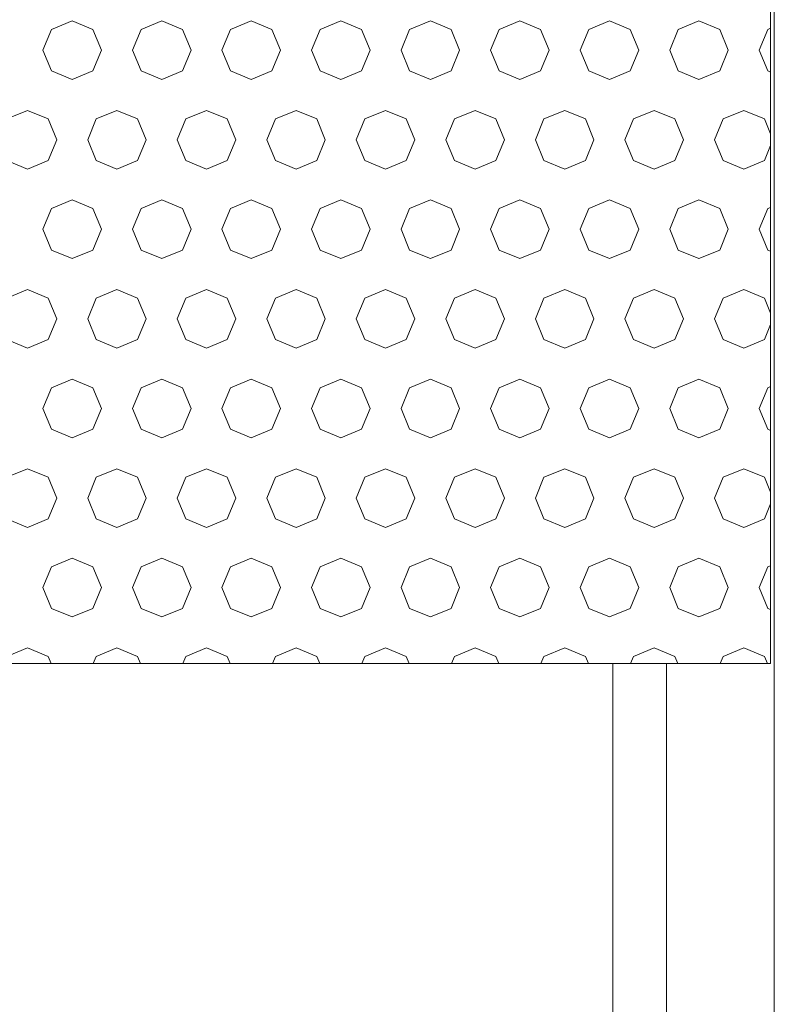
# Model space of a CAD drawing. Header units: millimetres. Extents: x 52659 to 1698020, y -10054 to 104697.
# Tile 203 of 256: x 204881 to 205307, y 10408 to 10957. Entities that reach past the tile are written whole.
import ezdxf

# ---------------------------------------------------------------- set-up
doc = ezdxf.new("R2010")
doc.units = ezdxf.units.MM
doc.header["$MEASUREMENT"] = 0
for name, color, linetype in [('02-04 BRISES SOLEIL FONCEES', 7, 'Continuous'), ('02-04 Mur.Construction', 7, 'Continuous'), ('05-02 Cotation 200ème 100ème.Cotations', 7, 'Continuous'), ('Fenêtres ARCHICAD', 7, 'Continuous')]:
    doc.layers.add(name, color=color, linetype=linetype)
doc.styles.add('STYLE_GENERE_3', font='ARIALN.TTF')
doc.dimstyles.new('STYLE_GENERE__2', dxfattribs={"dimtxt": 200, "dimasz": 95, "dimexe": 0.18, "dimexo": 100, "dimgap": 0, "dimtad": 0, "dimlfac": 0.001, "dimzin": 0, "dimdsep": 46, "dimtxsty": 'STYLE_GENERE_3', "dimblk": 'ARROWHEAD_6', "dimblk1": 'ARROWHEAD_6', "dimblk2": 'ARROWHEAD_6', "dimcen": 0.09, "dimclrd": 7, "dimclre": 7, "dimclrt": 7, "dimazin": 0, "dimtfac": 1, "dimtdec": 4, "dimtmove": 0, "dimatfit": 3, "dimfxl": 1, "dimtolj": 1, "dimtzin": 0, "dimarcsym": 0})

# ---------------------------------------------------------------- blocks, each defined once
blk = doc.blocks.new('Élément de coupe_187_1', base_point=(131932.67, 5158.07))
at = {"layer": '02-04 Mur.Construction', "color": 7, "linetype": 'Continuous', "lineweight": 9}
blk.add_line((205302.67, 11008.07), (205302.67, 9725.96), dxfattribs=at)
blk = doc.blocks.new('Élément de coupe_191_1', base_point=(131932.67, 5158.07))
at = {"layer": 'Fenêtres ARCHICAD', "color": 7, "linetype": 'Continuous', "lineweight": 5}
for p, q in [((205212.67, 10598.03), (205212.67, 9848.07)), ((205242.67, 9818.07), (205242.67, 10598.03))]:
    blk.add_line(p, q, dxfattribs=at)
blk = doc.blocks.new('*X356', base_point=(131932.67, 5158.07))
at = {"layer": '02-04 BRISES SOLEIL FONCEES', "color": 7, "linetype": 'Continuous', "lineweight": 5}
for p, q in [((204910.74, 10956.81), (204899.18, 10952.02)), ((204922.3, 10952.02), (204910.74, 10956.81)), ((204960.74, 10956.81), (204949.18, 10952.02)), ((204972.3, 10952.02), (204960.74, 10956.81)), ((205010.74, 10956.81), (204999.18, 10952.02)), ((205022.3, 10952.02), (205010.74, 10956.81)), ((205060.74, 10956.81), (205049.18, 10952.02)), ((205072.3, 10952.02), (205060.74, 10956.81)), ((205110.74, 10956.81), (205099.18, 10952.02)), ((205122.3, 10952.02), (205110.74, 10956.81)), ((205160.74, 10956.81), (205149.18, 10952.02)), ((205172.3, 10952.02), (205160.74, 10956.81)), ((205210.74, 10956.81), (205199.18, 10952.02)), ((205222.3, 10952.02), (205210.74, 10956.81)), ((205260.74, 10956.81), (205249.18, 10952.02)), ((205272.3, 10952.02), (205260.74, 10956.81)), ((205300.76, 10952.67), (205299.18, 10952.02)), ((204899.18, 10952.02), (204894.39, 10940.46)), ((204927.09, 10940.46), (204922.3, 10952.02)), ((204949.18, 10952.02), (204944.39, 10940.46)), ((204977.09, 10940.46), (204972.3, 10952.02)), ((204999.18, 10952.02), (204994.39, 10940.46)), ((205027.09, 10940.46), (205022.3, 10952.02)), ((205049.18, 10952.02), (205044.39, 10940.46)), ((205077.09, 10940.46), (205072.3, 10952.02)), ((205099.18, 10952.02), (205094.39, 10940.46)), ((205127.09, 10940.46), (205122.3, 10952.02)), ((205149.18, 10952.02), (205144.39, 10940.46)), ((205177.09, 10940.46), (205172.3, 10952.02)), ((205199.18, 10952.02), (205194.39, 10940.46)), ((205227.09, 10940.46), (205222.3, 10952.02)), ((205249.18, 10952.02), (205244.39, 10940.46)), ((205277.09, 10940.46), (205272.3, 10952.02)), ((205299.18, 10952.02), (205294.39, 10940.46)), ((204894.39, 10940.46), (204899.18, 10928.89)), ((204922.3, 10928.89), (204927.09, 10940.46)), ((204944.39, 10940.46), (204949.18, 10928.89)), ((204972.3, 10928.89), (204977.09, 10940.46)), ((204994.39, 10940.46), (204999.18, 10928.89)), ((205022.3, 10928.89), (205027.09, 10940.46)), ((205044.39, 10940.46), (205049.18, 10928.89)), ((205072.3, 10928.89), (205077.09, 10940.46)), ((205094.39, 10940.46), (205099.18, 10928.89)), ((205122.3, 10928.89), (205127.09, 10940.46)), ((205144.39, 10940.46), (205149.18, 10928.89)), ((205172.3, 10928.89), (205177.09, 10940.46)), ((205194.39, 10940.46), (205199.18, 10928.89)), ((205222.3, 10928.89), (205227.09, 10940.46)), ((205244.39, 10940.46), (205249.18, 10928.89)), ((205272.3, 10928.89), (205277.09, 10940.46)), ((205294.39, 10940.46), (205299.18, 10928.89)), ((204899.18, 10928.89), (204910.74, 10924.1)), ((204910.74, 10924.1), (204922.3, 10928.89)), ((204949.18, 10928.89), (204960.74, 10924.1)), ((204960.74, 10924.1), (204972.3, 10928.89)), ((204999.18, 10928.89), (205010.74, 10924.1)), ((205010.74, 10924.1), (205022.3, 10928.89)), ((205049.18, 10928.89), (205060.74, 10924.1)), ((205060.74, 10924.1), (205072.3, 10928.89)), ((205099.18, 10928.89), (205110.74, 10924.1)), ((205110.74, 10924.1), (205122.3, 10928.89)), ((205149.18, 10928.89), (205160.74, 10924.1)), ((205160.74, 10924.1), (205172.3, 10928.89)), ((205199.18, 10928.89), (205210.74, 10924.1)), ((205210.74, 10924.1), (205222.3, 10928.89)), ((205249.18, 10928.89), (205260.74, 10924.1)), ((205260.74, 10924.1), (205272.3, 10928.89)), ((205299.18, 10928.89), (205300.76, 10928.24)), ((204885.74, 10906.81), (204874.18, 10902.02)), ((204897.3, 10902.02), (204885.74, 10906.81)), ((204935.74, 10906.81), (204924.18, 10902.02)), ((204947.3, 10902.02), (204935.74, 10906.81)), ((204985.74, 10906.81), (204974.18, 10902.02)), ((204997.3, 10902.02), (204985.74, 10906.81)), ((205035.74, 10906.81), (205024.18, 10902.02)), ((205047.3, 10902.02), (205035.74, 10906.81)), ((205085.74, 10906.81), (205074.18, 10902.02)), ((205097.3, 10902.02), (205085.74, 10906.81)), ((205135.74, 10906.81), (205124.18, 10902.02)), ((205147.3, 10902.02), (205135.74, 10906.81)), ((205185.74, 10906.81), (205174.18, 10902.02)), ((205197.3, 10902.02), (205185.74, 10906.81)), ((205235.74, 10906.81), (205224.18, 10902.02)), ((205247.3, 10902.02), (205235.74, 10906.81)), ((205285.74, 10906.81), (205274.18, 10902.02)), ((205297.3, 10902.02), (205285.74, 10906.81)), ((204902.09, 10890.46), (204897.3, 10902.02)), ((204924.18, 10902.02), (204919.39, 10890.46)), ((204952.09, 10890.46), (204947.3, 10902.02)), ((204974.18, 10902.02), (204969.39, 10890.46)), ((205002.09, 10890.46), (204997.3, 10902.02)), ((205024.18, 10902.02), (205019.39, 10890.46)), ((205052.09, 10890.46), (205047.3, 10902.02)), ((205074.18, 10902.02), (205069.39, 10890.46)), ((205102.09, 10890.46), (205097.3, 10902.02)), ((205124.18, 10902.02), (205119.39, 10890.46)), ((205152.09, 10890.46), (205147.3, 10902.02)), ((205174.18, 10902.02), (205169.39, 10890.46)), ((205202.09, 10890.46), (205197.3, 10902.02)), ((205224.18, 10902.02), (205219.39, 10890.46)), ((205252.09, 10890.46), (205247.3, 10902.02)), ((205274.18, 10902.02), (205269.39, 10890.46)), ((205300.76, 10893.68), (205297.3, 10902.02)), ((204897.3, 10878.89), (204902.09, 10890.46)), ((204919.39, 10890.46), (204924.18, 10878.89)), ((204947.3, 10878.89), (204952.09, 10890.46)), ((204969.39, 10890.46), (204974.18, 10878.89)), ((204997.3, 10878.89), (205002.09, 10890.46)), ((205019.39, 10890.46), (205024.18, 10878.89)), ((205047.3, 10878.89), (205052.09, 10890.46)), ((205069.39, 10890.46), (205074.18, 10878.89)), ((205097.3, 10878.89), (205102.09, 10890.46)), ((205119.39, 10890.46), (205124.18, 10878.89)), ((205147.3, 10878.89), (205152.09, 10890.46)), ((205169.39, 10890.46), (205174.18, 10878.89)), ((205197.3, 10878.89), (205202.09, 10890.46)), ((205219.39, 10890.46), (205224.18, 10878.89)), ((205247.3, 10878.89), (205252.09, 10890.46)), ((205269.39, 10890.46), (205274.18, 10878.89)), ((205297.3, 10878.89), (205300.76, 10887.23)), ((204874.18, 10878.89), (204885.74, 10874.1)), ((204885.74, 10874.1), (204897.3, 10878.89)), ((204924.18, 10878.89), (204935.74, 10874.1)), ((204935.74, 10874.1), (204947.3, 10878.89)), ((204974.18, 10878.89), (204985.74, 10874.1)), ((204985.74, 10874.1), (204997.3, 10878.89)), ((205024.18, 10878.89), (205035.74, 10874.1)), ((205035.74, 10874.1), (205047.3, 10878.89)), ((205074.18, 10878.89), (205085.74, 10874.1)), ((205085.74, 10874.1), (205097.3, 10878.89)), ((205124.18, 10878.89), (205135.74, 10874.1)), ((205135.74, 10874.1), (205147.3, 10878.89)), ((205174.18, 10878.89), (205185.74, 10874.1)), ((205185.74, 10874.1), (205197.3, 10878.89)), ((205224.18, 10878.89), (205235.74, 10874.1)), ((205235.74, 10874.1), (205247.3, 10878.89)), ((205274.18, 10878.89), (205285.74, 10874.1)), ((205285.74, 10874.1), (205297.3, 10878.89)), ((204910.74, 10856.81), (204899.18, 10852.02)), ((204922.3, 10852.02), (204910.74, 10856.81)), ((204960.74, 10856.81), (204949.18, 10852.02)), ((204972.3, 10852.02), (204960.74, 10856.81)), ((205010.74, 10856.81), (204999.18, 10852.02)), ((205022.3, 10852.02), (205010.74, 10856.81)), ((205060.74, 10856.81), (205049.18, 10852.02)), ((205072.3, 10852.02), (205060.74, 10856.81)), ((205110.74, 10856.81), (205099.18, 10852.02)), ((205122.3, 10852.02), (205110.74, 10856.81)), ((205160.74, 10856.81), (205149.18, 10852.02)), ((205172.3, 10852.02), (205160.74, 10856.81)), ((205210.74, 10856.81), (205199.18, 10852.02)), ((205222.3, 10852.02), (205210.74, 10856.81)), ((205260.74, 10856.81), (205249.18, 10852.02)), ((205272.3, 10852.02), (205260.74, 10856.81)), ((204899.18, 10852.02), (204894.39, 10840.46)), ((204927.09, 10840.46), (204922.3, 10852.02)), ((204949.18, 10852.02), (204944.39, 10840.46)), ((204977.09, 10840.46), (204972.3, 10852.02)), ((204999.18, 10852.02), (204994.39, 10840.46)), ((205027.09, 10840.46), (205022.3, 10852.02)), ((205049.18, 10852.02), (205044.39, 10840.46)), ((205077.09, 10840.46), (205072.3, 10852.02)), ((205099.18, 10852.02), (205094.39, 10840.46)), ((205127.09, 10840.46), (205122.3, 10852.02)), ((205149.18, 10852.02), (205144.39, 10840.46)), ((205177.09, 10840.46), (205172.3, 10852.02)), ((205199.18, 10852.02), (205194.39, 10840.46)), ((205227.09, 10840.46), (205222.3, 10852.02)), ((205249.18, 10852.02), (205244.39, 10840.46)), ((205277.09, 10840.46), (205272.3, 10852.02)), ((205299.18, 10852.02), (205294.39, 10840.46)), ((205300.76, 10852.67), (205299.18, 10852.02)), ((204894.39, 10840.46), (204899.18, 10828.89)), ((204922.3, 10828.89), (204927.09, 10840.46)), ((204944.39, 10840.46), (204949.18, 10828.89)), ((204972.3, 10828.89), (204977.09, 10840.46)), ((204994.39, 10840.46), (204999.18, 10828.89)), ((205022.3, 10828.89), (205027.09, 10840.46)), ((205044.39, 10840.46), (205049.18, 10828.89)), ((205072.3, 10828.89), (205077.09, 10840.46)), ((205094.39, 10840.46), (205099.18, 10828.89)), ((205122.3, 10828.89), (205127.09, 10840.46)), ((205144.39, 10840.46), (205149.18, 10828.89)), ((205172.3, 10828.89), (205177.09, 10840.46)), ((205194.39, 10840.46), (205199.18, 10828.89)), ((205222.3, 10828.89), (205227.09, 10840.46)), ((205244.39, 10840.46), (205249.18, 10828.89)), ((205272.3, 10828.89), (205277.09, 10840.46)), ((205294.39, 10840.46), (205299.18, 10828.89)), ((204899.18, 10828.89), (204910.74, 10824.1)), ((204910.74, 10824.1), (204922.3, 10828.89)), ((204949.18, 10828.89), (204960.74, 10824.1)), ((204960.74, 10824.1), (204972.3, 10828.89)), ((204999.18, 10828.89), (205010.74, 10824.1)), ((205010.74, 10824.1), (205022.3, 10828.89)), ((205049.18, 10828.89), (205060.74, 10824.1)), ((205060.74, 10824.1), (205072.3, 10828.89)), ((205099.18, 10828.89), (205110.74, 10824.1)), ((205110.74, 10824.1), (205122.3, 10828.89)), ((205149.18, 10828.89), (205160.74, 10824.1)), ((205160.74, 10824.1), (205172.3, 10828.89)), ((205199.18, 10828.89), (205210.74, 10824.1)), ((205210.74, 10824.1), (205222.3, 10828.89)), ((205249.18, 10828.89), (205260.74, 10824.1)), ((205260.74, 10824.1), (205272.3, 10828.89)), ((205299.18, 10828.89), (205300.76, 10828.24)), ((204885.74, 10806.81), (204874.18, 10802.02)), ((204897.3, 10802.02), (204885.74, 10806.81)), ((204935.74, 10806.81), (204924.18, 10802.02)), ((204947.3, 10802.02), (204935.74, 10806.81)), ((204985.74, 10806.81), (204974.18, 10802.02)), ((204997.3, 10802.02), (204985.74, 10806.81)), ((205035.74, 10806.81), (205024.18, 10802.02)), ((205047.3, 10802.02), (205035.74, 10806.81)), ((205085.74, 10806.81), (205074.18, 10802.02)), ((205097.3, 10802.02), (205085.74, 10806.81)), ((205135.74, 10806.81), (205124.18, 10802.02)), ((205147.3, 10802.02), (205135.74, 10806.81)), ((205185.74, 10806.81), (205174.18, 10802.02)), ((205197.3, 10802.02), (205185.74, 10806.81)), ((205235.74, 10806.81), (205224.18, 10802.02)), ((205247.3, 10802.02), (205235.74, 10806.81)), ((205285.74, 10806.81), (205274.18, 10802.02)), ((205297.3, 10802.02), (205285.74, 10806.81)), ((204902.09, 10790.46), (204897.3, 10802.02)), ((204924.18, 10802.02), (204919.39, 10790.46)), ((204952.09, 10790.46), (204947.3, 10802.02)), ((204974.18, 10802.02), (204969.39, 10790.46)), ((205002.09, 10790.46), (204997.3, 10802.02)), ((205024.18, 10802.02), (205019.39, 10790.46)), ((205052.09, 10790.46), (205047.3, 10802.02)), ((205074.18, 10802.02), (205069.39, 10790.46)), ((205102.09, 10790.46), (205097.3, 10802.02)), ((205124.18, 10802.02), (205119.39, 10790.46)), ((205152.09, 10790.46), (205147.3, 10802.02)), ((205174.18, 10802.02), (205169.39, 10790.46)), ((205202.09, 10790.46), (205197.3, 10802.02)), ((205224.18, 10802.02), (205219.39, 10790.46)), ((205252.09, 10790.46), (205247.3, 10802.02)), ((205274.18, 10802.02), (205269.39, 10790.46)), ((205300.76, 10793.68), (205297.3, 10802.02)), ((204897.3, 10778.89), (204902.09, 10790.46)), ((204919.39, 10790.46), (204924.18, 10778.89)), ((204947.3, 10778.89), (204952.09, 10790.46)), ((204969.39, 10790.46), (204974.18, 10778.89)), ((204997.3, 10778.89), (205002.09, 10790.46)), ((205019.39, 10790.46), (205024.18, 10778.89)), ((205047.3, 10778.89), (205052.09, 10790.46)), ((205069.39, 10790.46), (205074.18, 10778.89)), ((205097.3, 10778.89), (205102.09, 10790.46)), ((205119.39, 10790.46), (205124.18, 10778.89)), ((205147.3, 10778.89), (205152.09, 10790.46)), ((205169.39, 10790.46), (205174.18, 10778.89)), ((205197.3, 10778.89), (205202.09, 10790.46)), ((205219.39, 10790.46), (205224.18, 10778.89)), ((205247.3, 10778.89), (205252.09, 10790.46)), ((205269.39, 10790.46), (205274.18, 10778.89)), ((205297.3, 10778.89), (205300.76, 10787.23)), ((204874.18, 10778.89), (204885.74, 10774.1)), ((204885.74, 10774.1), (204897.3, 10778.89)), ((204924.18, 10778.89), (204935.74, 10774.1)), ((204935.74, 10774.1), (204947.3, 10778.89)), ((204974.18, 10778.89), (204985.74, 10774.1)), ((204985.74, 10774.1), (204997.3, 10778.89)), ((205024.18, 10778.89), (205035.74, 10774.1)), ((205035.74, 10774.1), (205047.3, 10778.89)), ((205074.18, 10778.89), (205085.74, 10774.1)), ((205085.74, 10774.1), (205097.3, 10778.89)), ((205124.18, 10778.89), (205135.74, 10774.1)), ((205135.74, 10774.1), (205147.3, 10778.89)), ((205174.18, 10778.89), (205185.74, 10774.1)), ((205185.74, 10774.1), (205197.3, 10778.89)), ((205224.18, 10778.89), (205235.74, 10774.1)), ((205235.74, 10774.1), (205247.3, 10778.89)), ((205274.18, 10778.89), (205285.74, 10774.1)), ((205285.74, 10774.1), (205297.3, 10778.89)), ((204910.74, 10756.81), (204899.18, 10752.02)), ((204922.3, 10752.02), (204910.74, 10756.81)), ((204960.74, 10756.81), (204949.18, 10752.02)), ((204972.3, 10752.02), (204960.74, 10756.81)), ((205010.74, 10756.81), (204999.18, 10752.02)), ((205022.3, 10752.02), (205010.74, 10756.81)), ((205060.74, 10756.81), (205049.18, 10752.02)), ((205072.3, 10752.02), (205060.74, 10756.81)), ((205110.74, 10756.81), (205099.18, 10752.02)), ((205122.3, 10752.02), (205110.74, 10756.81)), ((205160.74, 10756.81), (205149.18, 10752.02)), ((205172.3, 10752.02), (205160.74, 10756.81)), ((205210.74, 10756.81), (205199.18, 10752.02)), ((205222.3, 10752.02), (205210.74, 10756.81)), ((205260.74, 10756.81), (205249.18, 10752.02)), ((205272.3, 10752.02), (205260.74, 10756.81)), ((204899.18, 10752.02), (204894.39, 10740.46)), ((204927.09, 10740.46), (204922.3, 10752.02)), ((204949.18, 10752.02), (204944.39, 10740.46)), ((204977.09, 10740.46), (204972.3, 10752.02)), ((204999.18, 10752.02), (204994.39, 10740.46)), ((205027.09, 10740.46), (205022.3, 10752.02)), ((205049.18, 10752.02), (205044.39, 10740.46)), ((205077.09, 10740.46), (205072.3, 10752.02)), ((205099.18, 10752.02), (205094.39, 10740.46)), ((205127.09, 10740.46), (205122.3, 10752.02)), ((205149.18, 10752.02), (205144.39, 10740.46)), ((205177.09, 10740.46), (205172.3, 10752.02)), ((205199.18, 10752.02), (205194.39, 10740.46)), ((205227.09, 10740.46), (205222.3, 10752.02)), ((205249.18, 10752.02), (205244.39, 10740.46)), ((205277.09, 10740.46), (205272.3, 10752.02)), ((205299.18, 10752.02), (205294.39, 10740.46)), ((205300.76, 10752.67), (205299.18, 10752.02)), ((204894.39, 10740.46), (204899.18, 10728.89)), ((204922.3, 10728.89), (204927.09, 10740.46)), ((204944.39, 10740.46), (204949.18, 10728.89)), ((204972.3, 10728.89), (204977.09, 10740.46)), ((204994.39, 10740.46), (204999.18, 10728.89)), ((205022.3, 10728.89), (205027.09, 10740.46)), ((205044.39, 10740.46), (205049.18, 10728.89)), ((205072.3, 10728.89), (205077.09, 10740.46)), ((205094.39, 10740.46), (205099.18, 10728.89)), ((205122.3, 10728.89), (205127.09, 10740.46)), ((205144.39, 10740.46), (205149.18, 10728.89)), ((205172.3, 10728.89), (205177.09, 10740.46)), ((205194.39, 10740.46), (205199.18, 10728.89)), ((205222.3, 10728.89), (205227.09, 10740.46)), ((205244.39, 10740.46), (205249.18, 10728.89)), ((205272.3, 10728.89), (205277.09, 10740.46)), ((205294.39, 10740.46), (205299.18, 10728.89)), ((204899.18, 10728.89), (204910.74, 10724.1)), ((204910.74, 10724.1), (204922.3, 10728.89)), ((204949.18, 10728.89), (204960.74, 10724.1)), ((204960.74, 10724.1), (204972.3, 10728.89)), ((204999.18, 10728.89), (205010.74, 10724.1)), ((205010.74, 10724.1), (205022.3, 10728.89)), ((205049.18, 10728.89), (205060.74, 10724.1)), ((205060.74, 10724.1), (205072.3, 10728.89)), ((205099.18, 10728.89), (205110.74, 10724.1)), ((205110.74, 10724.1), (205122.3, 10728.89)), ((205149.18, 10728.89), (205160.74, 10724.1)), ((205160.74, 10724.1), (205172.3, 10728.89)), ((205199.18, 10728.89), (205210.74, 10724.1)), ((205210.74, 10724.1), (205222.3, 10728.89)), ((205249.18, 10728.89), (205260.74, 10724.1)), ((205260.74, 10724.1), (205272.3, 10728.89)), ((205299.18, 10728.89), (205300.76, 10728.24)), ((204885.74, 10706.81), (204874.18, 10702.02)), ((204897.3, 10702.02), (204885.74, 10706.81)), ((204935.74, 10706.81), (204924.18, 10702.02)), ((204947.3, 10702.02), (204935.74, 10706.81)), ((204985.74, 10706.81), (204974.18, 10702.02)), ((204997.3, 10702.02), (204985.74, 10706.81)), ((205035.74, 10706.81), (205024.18, 10702.02)), ((205047.3, 10702.02), (205035.74, 10706.81)), ((205085.74, 10706.81), (205074.18, 10702.02)), ((205097.3, 10702.02), (205085.74, 10706.81)), ((205135.74, 10706.81), (205124.18, 10702.02)), ((205147.3, 10702.02), (205135.74, 10706.81)), ((205185.74, 10706.81), (205174.18, 10702.02)), ((205197.3, 10702.02), (205185.74, 10706.81)), ((205235.74, 10706.81), (205224.18, 10702.02)), ((205247.3, 10702.02), (205235.74, 10706.81)), ((205285.74, 10706.81), (205274.18, 10702.02)), ((205297.3, 10702.02), (205285.74, 10706.81)), ((204902.09, 10690.46), (204897.3, 10702.02)), ((204924.18, 10702.02), (204919.39, 10690.46)), ((204952.09, 10690.46), (204947.3, 10702.02)), ((204974.18, 10702.02), (204969.39, 10690.46)), ((205002.09, 10690.46), (204997.3, 10702.02)), ((205024.18, 10702.02), (205019.39, 10690.46)), ((205052.09, 10690.46), (205047.3, 10702.02)), ((205074.18, 10702.02), (205069.39, 10690.46)), ((205102.09, 10690.46), (205097.3, 10702.02)), ((205124.18, 10702.02), (205119.39, 10690.46)), ((205152.09, 10690.46), (205147.3, 10702.02)), ((205174.18, 10702.02), (205169.39, 10690.46)), ((205202.09, 10690.46), (205197.3, 10702.02)), ((205224.18, 10702.02), (205219.39, 10690.46)), ((205252.09, 10690.46), (205247.3, 10702.02)), ((205274.18, 10702.02), (205269.39, 10690.46)), ((205300.76, 10693.68), (205297.3, 10702.02)), ((204897.3, 10678.89), (204902.09, 10690.46)), ((204919.39, 10690.46), (204924.18, 10678.89)), ((204947.3, 10678.89), (204952.09, 10690.46)), ((204969.39, 10690.46), (204974.18, 10678.89)), ((204997.3, 10678.89), (205002.09, 10690.46)), ((205019.39, 10690.46), (205024.18, 10678.89)), ((205047.3, 10678.89), (205052.09, 10690.46)), ((205069.39, 10690.46), (205074.18, 10678.89)), ((205097.3, 10678.89), (205102.09, 10690.46)), ((205119.39, 10690.46), (205124.18, 10678.89)), ((205147.3, 10678.89), (205152.09, 10690.46)), ((205169.39, 10690.46), (205174.18, 10678.89)), ((205197.3, 10678.89), (205202.09, 10690.46)), ((205219.39, 10690.46), (205224.18, 10678.89)), ((205247.3, 10678.89), (205252.09, 10690.46)), ((205269.39, 10690.46), (205274.18, 10678.89)), ((205297.3, 10678.89), (205300.76, 10687.23)), ((204874.18, 10678.89), (204885.74, 10674.1)), ((204885.74, 10674.1), (204897.3, 10678.89)), ((204924.18, 10678.89), (204935.74, 10674.1)), ((204935.74, 10674.1), (204947.3, 10678.89)), ((204974.18, 10678.89), (204985.74, 10674.1)), ((204985.74, 10674.1), (204997.3, 10678.89)), ((205024.18, 10678.89), (205035.74, 10674.1)), ((205035.74, 10674.1), (205047.3, 10678.89)), ((205074.18, 10678.89), (205085.74, 10674.1)), ((205085.74, 10674.1), (205097.3, 10678.89)), ((205124.18, 10678.89), (205135.74, 10674.1)), ((205135.74, 10674.1), (205147.3, 10678.89)), ((205174.18, 10678.89), (205185.74, 10674.1)), ((205185.74, 10674.1), (205197.3, 10678.89)), ((205224.18, 10678.89), (205235.74, 10674.1)), ((205235.74, 10674.1), (205247.3, 10678.89)), ((205274.18, 10678.89), (205285.74, 10674.1)), ((205285.74, 10674.1), (205297.3, 10678.89)), ((204910.74, 10656.81), (204899.18, 10652.02)), ((204922.3, 10652.02), (204910.74, 10656.81)), ((204960.74, 10656.81), (204949.18, 10652.02)), ((204972.3, 10652.02), (204960.74, 10656.81)), ((205010.74, 10656.81), (204999.18, 10652.02)), ((205022.3, 10652.02), (205010.74, 10656.81)), ((205060.74, 10656.81), (205049.18, 10652.02)), ((205072.3, 10652.02), (205060.74, 10656.81)), ((205110.74, 10656.81), (205099.18, 10652.02)), ((205122.3, 10652.02), (205110.74, 10656.81)), ((205160.74, 10656.81), (205149.18, 10652.02)), ((205172.3, 10652.02), (205160.74, 10656.81)), ((205210.74, 10656.81), (205199.18, 10652.02)), ((205222.3, 10652.02), (205210.74, 10656.81)), ((205260.74, 10656.81), (205249.18, 10652.02)), ((205272.3, 10652.02), (205260.74, 10656.81)), ((204899.18, 10652.02), (204894.39, 10640.46)), ((204927.09, 10640.46), (204922.3, 10652.02)), ((204949.18, 10652.02), (204944.39, 10640.46)), ((204977.09, 10640.46), (204972.3, 10652.02)), ((204999.18, 10652.02), (204994.39, 10640.46)), ((205027.09, 10640.46), (205022.3, 10652.02)), ((205049.18, 10652.02), (205044.39, 10640.46)), ((205077.09, 10640.46), (205072.3, 10652.02)), ((205099.18, 10652.02), (205094.39, 10640.46)), ((205127.09, 10640.46), (205122.3, 10652.02)), ((205149.18, 10652.02), (205144.39, 10640.46)), ((205177.09, 10640.46), (205172.3, 10652.02)), ((205199.18, 10652.02), (205194.39, 10640.46)), ((205227.09, 10640.46), (205222.3, 10652.02)), ((205249.18, 10652.02), (205244.39, 10640.46)), ((205277.09, 10640.46), (205272.3, 10652.02)), ((205299.18, 10652.02), (205294.39, 10640.46)), ((205300.76, 10652.67), (205299.18, 10652.02)), ((204894.39, 10640.46), (204899.18, 10628.89)), ((204922.3, 10628.89), (204927.09, 10640.46)), ((204944.39, 10640.46), (204949.18, 10628.89)), ((204972.3, 10628.89), (204977.09, 10640.46)), ((204994.39, 10640.46), (204999.18, 10628.89)), ((205022.3, 10628.89), (205027.09, 10640.46)), ((205044.39, 10640.46), (205049.18, 10628.89)), ((205072.3, 10628.89), (205077.09, 10640.46)), ((205094.39, 10640.46), (205099.18, 10628.89)), ((205122.3, 10628.89), (205127.09, 10640.46)), ((205144.39, 10640.46), (205149.18, 10628.89)), ((205172.3, 10628.89), (205177.09, 10640.46)), ((205194.39, 10640.46), (205199.18, 10628.89)), ((205222.3, 10628.89), (205227.09, 10640.46)), ((205244.39, 10640.46), (205249.18, 10628.89)), ((205272.3, 10628.89), (205277.09, 10640.46)), ((205294.39, 10640.46), (205299.18, 10628.89)), ((204899.18, 10628.89), (204910.74, 10624.1)), ((204910.74, 10624.1), (204922.3, 10628.89)), ((204949.18, 10628.89), (204960.74, 10624.1)), ((204960.74, 10624.1), (204972.3, 10628.89)), ((204999.18, 10628.89), (205010.74, 10624.1)), ((205010.74, 10624.1), (205022.3, 10628.89)), ((205049.18, 10628.89), (205060.74, 10624.1)), ((205060.74, 10624.1), (205072.3, 10628.89)), ((205099.18, 10628.89), (205110.74, 10624.1)), ((205110.74, 10624.1), (205122.3, 10628.89)), ((205149.18, 10628.89), (205160.74, 10624.1)), ((205160.74, 10624.1), (205172.3, 10628.89)), ((205199.18, 10628.89), (205210.74, 10624.1)), ((205210.74, 10624.1), (205222.3, 10628.89)), ((205249.18, 10628.89), (205260.74, 10624.1)), ((205260.74, 10624.1), (205272.3, 10628.89)), ((205299.18, 10628.89), (205300.76, 10628.24)), ((204885.74, 10606.81), (204874.18, 10602.02)), ((204897.3, 10602.02), (204885.74, 10606.81)), ((204935.74, 10606.81), (204924.18, 10602.02)), ((204947.3, 10602.02), (204935.74, 10606.81)), ((204985.74, 10606.81), (204974.18, 10602.02)), ((204997.3, 10602.02), (204985.74, 10606.81)), ((205035.74, 10606.81), (205024.18, 10602.02)), ((205047.3, 10602.02), (205035.74, 10606.81)), ((205085.74, 10606.81), (205074.18, 10602.02)), ((205097.3, 10602.02), (205085.74, 10606.81)), ((205135.74, 10606.81), (205124.18, 10602.02)), ((205147.3, 10602.02), (205135.74, 10606.81)), ((205185.74, 10606.81), (205174.18, 10602.02)), ((205197.3, 10602.02), (205185.74, 10606.81)), ((205235.74, 10606.81), (205224.18, 10602.02)), ((205247.3, 10602.02), (205235.74, 10606.81)), ((205285.74, 10606.81), (205274.18, 10602.02)), ((205297.3, 10602.02), (205285.74, 10606.81)), ((204898.96, 10598.03), (204897.3, 10602.02)), ((204924.18, 10602.02), (204922.52, 10598.03)), ((204948.96, 10598.03), (204947.3, 10602.02)), ((204974.18, 10602.02), (204972.52, 10598.03)), ((204998.96, 10598.03), (204997.3, 10602.02)), ((205024.18, 10602.02), (205022.52, 10598.03)), ((205048.96, 10598.03), (205047.3, 10602.02)), ((205074.18, 10602.02), (205072.52, 10598.03)), ((205098.96, 10598.03), (205097.3, 10602.02)), ((205124.18, 10602.02), (205122.52, 10598.03)), ((205148.96, 10598.03), (205147.3, 10602.02)), ((205174.18, 10602.02), (205172.52, 10598.03)), ((205198.96, 10598.03), (205197.3, 10602.02)), ((205224.18, 10602.02), (205222.52, 10598.03)), ((205248.96, 10598.03), (205247.3, 10602.02)), ((205274.18, 10602.02), (205272.52, 10598.03)), ((205298.96, 10598.03), (205297.3, 10602.02))]:
    blk.add_line(p, q, dxfattribs=at)
blk = doc.blocks.new('Élément de coupe_327_1', base_point=(131932.67, 5158.07))
at = {"layer": '02-04 BRISES SOLEIL FONCEES', "color": 7, "linetype": 'Continuous', "lineweight": 9}
for p, q in [((205300.76, 10598.03), (205300.76, 10998.07)), ((203542.67, 10598.03), (205300.76, 10598.03))]:
    blk.add_line(p, q, dxfattribs=at)
at = {"layer": '02-04 BRISES SOLEIL FONCEES', "lineweight": 0}
blk.add_blockref('*X356', (131932.67, 5158.07), dxfattribs=at)
blk = doc.blocks.new('*D742', base_point=(131932.67, 5158.07))
at = {"layer": '05-02 Cotation 200ème 100ème.Cotations', "color": 7, "linetype": 'Continuous', "lineweight": 25, "transparency": 16777216}
for p, q in [((165280.71, 11058.07), (165380.71, 10958.07)), ((165280.71, 9772.86), (165380.71, 9672.86))]:
    blk.add_line(p, q, dxfattribs=at)
at = {"layer": '05-02 Cotation 200ème 100ème.Cotations', "color": 7, "linetype": 'Continuous', "lineweight": 13, "transparency": 16777216}
for p, q in [((165424.46, 11008.07), (165236.96, 11008.07)), ((165330.71, 10614.34), (165330.71, 11008.07)), ((165330.71, 9722.86), (165330.71, 10116.59)), ((165424.46, 9722.86), (165236.96, 9722.86))]:
    blk.add_line(p, q, dxfattribs=at)
at = {"layer": '05-02 Cotation 200ème 100ème.Cotations', "color": 7, "lineweight": 9, "transparency": 16777216, "char_height": 200, "attachment_point": 7, "rotation": 90, "style": 'STYLE_GENERE_3'}
for s, insert in [('\\A1;0,35', (165287.85, 10961.33)), ('\\A1;1,29', (165430.71, 10141.47))]:
    blk.add_mtext(s, dxfattribs=dict(at, insert=insert))
blk = doc.blocks.new('ARROWHEAD_6')
at = {"color": 0, "linetype": 'Continuous', "lineweight": 0}
for p, q in [((-0.5, -0.5), (0.5, 0.5)), ((0, 0), (-1, 0))]:
    blk.add_line(p, q, dxfattribs=at)
blk = doc.blocks.new('*D762', base_point=(131932.67, 5158.07))
at = {"layer": '05-02 Cotation 200ème 100ème.Cotations', "color": 7, "linetype": 'Continuous', "lineweight": 25, "transparency": 16777216}
for p, q in [((135853.9, 11058.07), (135953.9, 10958.07)), ((135853.9, 9772.86), (135953.9, 9672.86))]:
    blk.add_line(p, q, dxfattribs=at)
at = {"layer": '05-02 Cotation 200ème 100ème.Cotations', "color": 7, "linetype": 'Continuous', "lineweight": 13, "transparency": 16777216}
for p, q in [((135997.65, 11008.07), (135810.15, 11008.07)), ((135903.9, 10614.34), (135903.9, 11008.07)), ((135903.9, 9722.86), (135903.9, 10116.59)), ((135997.65, 9722.86), (135810.15, 9722.86))]:
    blk.add_line(p, q, dxfattribs=at)
at = {"layer": '05-02 Cotation 200ème 100ème.Cotations', "color": 7, "lineweight": 9, "transparency": 16777216, "char_height": 200, "attachment_point": 7, "rotation": 90, "style": 'STYLE_GENERE_3'}
for s, insert in [('\\A1;0,35', (135861.04, 10961.33)), ('\\A1;1,29', (136003.9, 10141.47))]:
    blk.add_mtext(s, dxfattribs=dict(at, insert=insert))

msp = doc.modelspace()

# ---------------------------------------------------------------- block references
at = {"layer": '02-04 BRISES SOLEIL FONCEES', "lineweight": 0}
msp.add_blockref('Élément de coupe_327_1', (131932.668, 5158.072), dxfattribs=at)
at = {"layer": '02-04 Mur.Construction', "lineweight": 0}
msp.add_blockref('Élément de coupe_187_1', (131932.668, 5158.072), dxfattribs=at)
at = {"layer": 'Fenêtres ARCHICAD', "lineweight": 0}
msp.add_blockref('Élément de coupe_191_1', (131932.668, 5158.072), dxfattribs=at)

# ---------------------------------------------------------------- dimensions: what is measured, and where the dimension line sits
at = {"layer": '05-02 Cotation 200ème 100ème.Cotations', "color": 7, "linetype": 'Continuous', "lineweight": 13}
for base, picture, middle in [((135903.901, 11008.072), '*D762', (135903.901, 10401.231)), ((165330.708, 11008.072), '*D742', (165330.708, 10401.231))]:
    dim = msp.add_linear_dim(base=base, p1=(221690.249, 9722.862), p2=(220602.668, 11008.072), angle=90, dimstyle='STYLE_GENERE__2', dxfattribs=at)
    dim.commit()
    dim.dimension.update_dxf_attribs({"geometry": picture, "text_midpoint": middle, "dimtype": 160, "text_rotation": 90})

doc.saveas('drawing.dxf')
